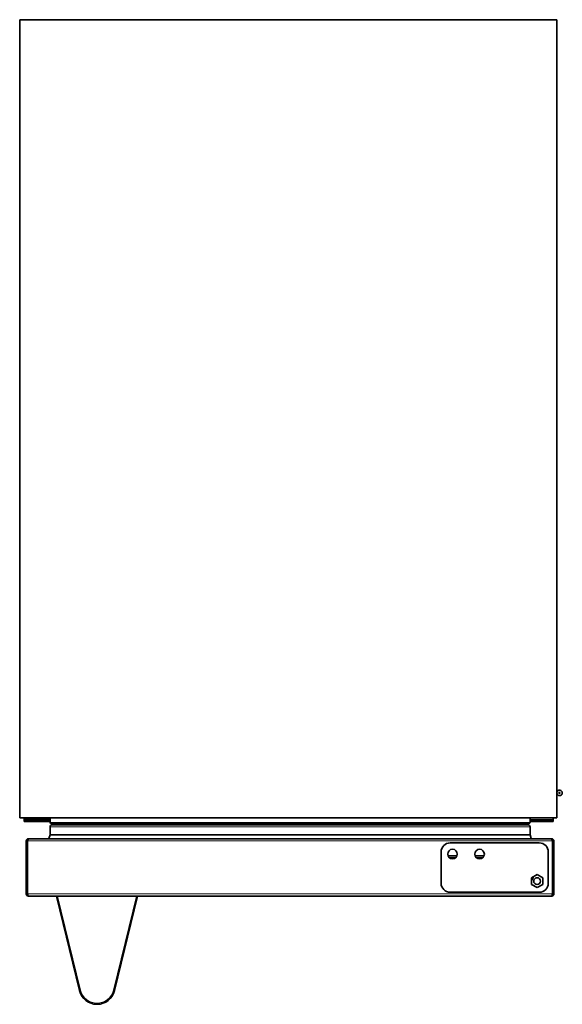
# Model space of a CAD drawing. Extents: x 9.5 to 55.4, y -5.9 to 61.1.
# Tile 3 of 3: x 9.5 to 24.5, y 33.8 to 61.1. Entities that reach past the tile are written whole.
import ezdxf

# ---------------------------------------------------------------- set-up
doc = ezdxf.new("R2010")
doc.units = 0
doc.header["$MEASUREMENT"] = 0

msp = doc.modelspace()

# ---------------------------------------------------------------- linework, layer by layer
at = {"color": 7, "lineweight": 35}
for p, q in [((9.485432, 61.051237), (9.481594, 38.926233)), ((9.485432, 61.051237), (24.365431, 61.048656)), ((24.365431, 61.048656), (24.361591, 38.923652)), ((9.481594, 38.926233), (24.361591, 38.923652)), ((9.601576, 38.825612), (9.601583, 38.873416)), ((9.601576, 38.825612), (9.726576, 38.825592)), ((9.601586, 38.878414), (9.601583, 38.873416)), ((9.726585, 38.873392), (9.601583, 38.873416)), ((9.601586, 38.878414), (9.601593, 38.926214)), ((10.321315, 38.878289), (9.601586, 38.878414)), ((10.321315, 38.926089), (9.601593, 38.926214)), ((9.726576, 38.825592), (10.321315, 38.825491)), ((9.726585, 38.873392), (10.321315, 38.873291)), ((10.321294, 38.795334), (10.321294, 38.926089)), ((23.606284, 38.780335), (10.336293, 38.780335)), ((10.515787, 38.736337), (10.515787, 38.765336)), ((23.426792, 38.765336), (23.426792, 38.736337)), ((23.621288, 38.923782), (23.621288, 38.795334)), ((24.261595, 38.923671), (23.621307, 38.923782)), ((24.261585, 38.875872), (23.621307, 38.875982)), ((23.621307, 38.870984), (24.136583, 38.870893)), ((23.621307, 38.823185), (24.136574, 38.823093)), ((24.136574, 38.823093), (24.261576, 38.823069)), ((24.261585, 38.870874), (24.136583, 38.870893)), ((24.261585, 38.870874), (24.261576, 38.823069)), ((24.261585, 38.875872), (24.261595, 38.923671)), ((24.261585, 38.875872), (24.261585, 38.870874)), ((10.321294, 38.455335), (10.321294, 38.674336)), ((23.559287, 38.736337), (10.383292, 38.736337)), ((23.621288, 38.674336), (23.621288, 38.455335)), ((9.66129, 38.288747), (9.69119, 38.288747)), ((9.66129, 36.818646), (9.66129, 38.288747)), ((9.69119, 36.818646), (9.69119, 38.288747)), ((9.701188, 36.818646), (9.701188, 38.288747)), ((9.710488, 38.316775), (9.708703, 38.311705)), ((9.710488, 38.316775), (9.709731, 38.316473)), ((9.721191, 38.348648), (9.731189, 38.348648)), ((9.721191, 38.340622), (9.721191, 38.348648)), ((24.211387, 38.348648), (9.731189, 38.348648)), ((10.290512, 38.3548), (10.321294, 38.455335)), ((23.621288, 38.455335), (10.321294, 38.455335)), ((23.878289, 38.233748), (21.408288, 38.233748)), ((23.621288, 38.455335), (23.652065, 38.3548)), ((23.834531, 38.348648), (23.649023, 38.348648)), ((24.211392, 38.348648), (24.221388, 38.348648)), ((24.221388, 38.340622), (24.221388, 38.348648)), ((24.23287, 38.316463), (24.232091, 38.316775)), ((24.241391, 36.818646), (24.241391, 38.288747)), ((24.281289, 38.288747), (24.251392, 38.288747)), ((24.251392, 36.818646), (24.251392, 38.288747)), ((24.281289, 36.818646), (24.281289, 38.288747)), ((21.158289, 37.983749), (21.158289, 37.113748)), ((24.128288, 37.113748), (24.128288, 37.983749)), ((21.574087, 37.837745), (21.372493, 37.837745)), ((21.574087, 37.837745), (21.372493, 37.837745)), ((21.372527, 37.837745), (21.574092, 37.837745)), ((21.569598, 37.832747), (21.376982, 37.832747)), ((22.324089, 37.837745), (22.12249, 37.837745)), ((22.324089, 37.837745), (22.12249, 37.837745)), ((22.122529, 37.837745), (22.324089, 37.837745)), ((22.319595, 37.832747), (22.126984, 37.832747)), ((23.818287, 37.352727), (23.663292, 37.263236)), ((23.663292, 37.263236), (23.663292, 37.084259)), ((23.66705, 37.195401), (23.663311, 37.197145)), ((23.667732, 37.195141), (23.66705, 37.195401)), ((23.693165, 37.280495), (23.704305, 37.275304)), ((23.706449, 37.268153), (23.706021, 37.267562)), ((23.973288, 37.263236), (23.818287, 37.352727)), ((23.973288, 37.084259), (23.973288, 37.263236)), ((21.408288, 36.863749), (23.878289, 36.863749)), ((23.663292, 37.084259), (23.818287, 36.994768)), ((23.818287, 36.994768), (23.973288, 37.084259)), ((9.66129, 36.818646), (9.69119, 36.818646)), ((9.706189, 36.795726), (9.707008, 36.792213)), ((9.721083, 36.75875), (9.721191, 36.75875)), ((24.221388, 36.75875), (9.721191, 36.75875)), ((11.138055, 34.140168), (10.498791, 36.75875)), ((10.498791, 36.75875), (10.529671, 36.75875)), ((12.717909, 36.75875), (10.529671, 36.75875)), ((12.748789, 36.75875), (12.109525, 34.140168)), ((12.717909, 36.75875), (12.748789, 36.75875)), ((24.221388, 36.75875), (24.22161, 36.758754)), ((24.281289, 36.818646), (24.251392, 36.818646)), ((11.137204, 34.143672), (11.138055, 34.140168)), ((11.138055, 34.140168), (11.137829, 34.141096))]:
    msp.add_line(p, q, dxfattribs=at)
at = {"color": 7, "lineweight": 13}
for p, q in [((9.726585, 38.873392), (9.726576, 38.825592)), ((23.621288, 38.795334), (10.321294, 38.795334)), ((23.426792, 38.765336), (10.515787, 38.765336)), ((24.136574, 38.823093), (24.136583, 38.870893)), ((23.621288, 38.674336), (10.321294, 38.674336)), ((9.701188, 38.288747), (24.241391, 38.288747)), ((23.652065, 38.3548), (10.290512, 38.3548)), ((21.59854, 37.880518), (21.348041, 37.880518)), ((22.348537, 37.880518), (22.098043, 37.880518)), ((23.663715, 37.201956), (23.663306, 37.202783)), ((23.663311, 37.212601), (23.667636, 37.211515)), ((23.66705, 37.195401), (23.663715, 37.201956)), ((23.667636, 37.211515), (23.670712, 37.205431)), ((23.670712, 37.205431), (23.674081, 37.199063)), ((23.688292, 37.267422), (23.678464, 37.272007)), ((23.683746, 37.275059), (23.690402, 37.271954)), ((23.690402, 37.271954), (23.688292, 37.267422)), ((23.688292, 37.267422), (23.692339, 37.264496)), ((23.690402, 37.271954), (23.697145, 37.273641)), ((23.69898, 37.266048), (23.692339, 37.264496)), ((23.697145, 37.273641), (23.704305, 37.275304)), ((23.706021, 37.267562), (23.69898, 37.266048)), ((9.701188, 36.818646), (24.241391, 36.818646)), ((10.529671, 36.75875), (11.167198, 34.147281)), ((12.08038, 34.147281), (12.717909, 36.75875)), ((11.138055, 34.140168), (11.167198, 34.147281)), ((12.109525, 34.140168), (12.08038, 34.147281))]:
    msp.add_line(p, q, dxfattribs=at)
at = {"color": 7, "lineweight": 35}
for points in [[(9.72369, 38.344087), (9.726643, 38.346957), (9.729724, 38.34847), (9.731189, 38.348648)], [(24.211387, 38.348648), (24.214425, 38.347889), (24.218889, 38.344087)], [(9.721191, 36.75875), (9.720008, 36.759009), (9.717699, 36.760989), (9.71619, 36.763306)], [(24.226391, 36.763306), (24.223748, 36.759773), (24.222364, 36.758923), (24.221388, 36.75875)]]:
    msp.add_lwpolyline(points, dxfattribs=at)
for centre, radius in [((24.438087, 39.620491), 0.0175), ((21.473288, 37.923747), 0.1325), ((22.22329, 37.923747), 0.1325), ((23.817787, 37.173745), 0.095)]:
    msp.add_circle(centre, radius, dxfattribs=at)
for centre, radius, start, end in [((24.438087, 39.620491), 0.0775, 189.79435, 269.99006), ((24.438087, 39.620491), 0.0775, 269.99006, 170.185774), ((10.336293, 38.795334), 0.015, 180.000005, 269.999997), ((10.500787, 38.765336), 0.015, 0, 90.000003), ((23.441792, 38.765336), 0.015, 90.000003, 180.000005), ((23.606284, 38.795334), 0.015, 269.999997, 360), ((10.383292, 38.674336), 0.062, 90.000003, 180.000005), ((23.559287, 38.674336), 0.062, 0, 90.000003), ((9.721191, 38.288747), 0.0599, 157.499996, 179.999995), ((9.721191, 38.288747), 0.0599, 135, 157.421981), ((9.721191, 38.288747), 0.0599, 90.000003, 134.949457), ((9.721191, 38.288747), 0.03, 157.499996, 179.999995), ((9.721191, 38.288747), 0.03, 112.499998, 157.355005), ((10.66521, 37.98657), 1.010263, 161.228323, 162.596205), ((10.665325, 37.986537), 1.010383, 161.228555, 162.596137), ((10.018396, 38.205432), 0.327419, 159.145839, 161.066529), ((9.874026, 38.260666), 0.172842, 155.955335, 159.220056), ((9.795512, 38.295894), 0.086781, 150.584839, 156.064468), ((9.754327, 38.319375), 0.039367, 141.138619, 150.917087), ((10.295294, 38.353334), 0.005, 162.977111, 249.675581), ((21.408288, 37.983749), 0.25, 90.000003, 179.999995), ((23.647288, 38.353334), 0.005, 290.15745, 17.022892), ((23.878289, 37.983749), 0.25, 360, 90.000003), ((24.18842, 38.319495), 0.03916, 29.151719, 38.911069), ((24.221388, 38.288747), 0.0599, 67.5, 90.000003), ((24.147358, 38.296038), 0.086457, 23.935233, 29.471682), ((24.069089, 38.260892), 0.172262, 20.804425, 24.05321), ((23.925368, 38.20586), 0.32616, 18.936647, 20.87467), ((24.221388, 38.288747), 0.03, 0, 67.309991), ((23.277367, 37.98657), 1.010263, 17.403795, 18.771677), ((23.277256, 37.986537), 1.010383, 17.40386, 18.771443), ((24.221388, 38.288747), 0.0599, 45.000001, 67.421979), ((24.221388, 38.288747), 0.0599, 0, 44.949451), ((23.669155, 37.199967), 0.005035, 253.438681, 291.748754), ((23.669116, 37.199947), 0.005045, 292.071569, 349.608766), ((23.817787, 37.173745), 0.145921, 139.991311, 170.008695), ((23.702167, 37.270734), 0.005045, 7.06288, 64.600079), ((23.702157, 37.270777), 0.005035, 328.429988, 6.740069), ((21.408288, 37.113748), 0.25, 180.000005, 269.999997), ((23.878289, 37.113748), 0.25, 269.999997, 0), ((9.721191, 36.818646), 0.0599, 180.000005, 269.999997), ((9.721191, 36.818646), 0.03, 179.999995, 241.791296), ((11.068073, 37.104156), 1.396377, 191.798013, 192.760701), ((11.068073, 37.104156), 1.396377, 191.798013, 192.760701), ((10.013787, 36.864167), 0.31511, 192.544498, 196.19365), ((9.778943, 36.794592), 0.07015, 195.116583, 206.499462), ((24.221388, 36.818646), 0.0599, 269.999997, 0), ((24.163636, 36.794592), 0.07015, 333.500533, 344.883415), ((23.92879, 36.864167), 0.31511, 343.806354, 347.455506), ((24.221388, 36.818646), 0.03, 298.208706, 0), ((22.874506, 37.104156), 1.396377, 347.239301, 348.201987), ((11.623789, 34.25875), 0.5, 193.719072, 346.280925)]:
    msp.add_arc(centre, radius, start, end, dxfattribs=at)
at = {"color": 7, "lineweight": 13}
for centre, radius, start, end in [((23.817787, 37.173745), 0.159828, 144.118713, 165.134904), ((23.662787, 37.212745), 0.005002, 276.005346, 345.795429), ((23.817787, 37.173745), 0.154831, 144.118713, 165.88128), ((23.688282, 37.267427), 0.005, 324.228226, 64.92325), ((11.623789, 34.25875), 0.47, 193.719072, 346.280925)]:
    msp.add_arc(centre, radius, start, end, dxfattribs=at)

doc.saveas('drawing.dxf')
